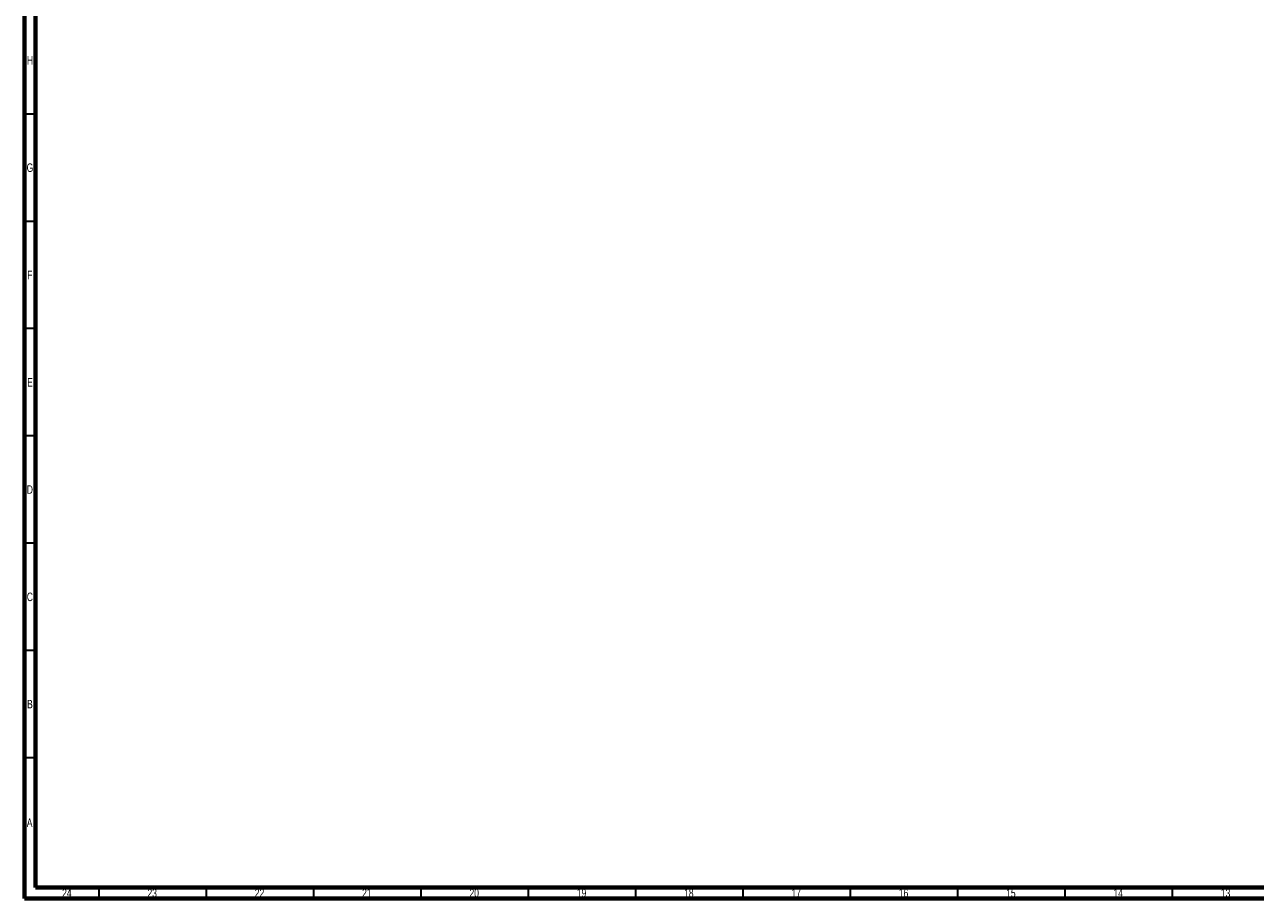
# Model space of a CAD drawing. Header units: millimetres. Extents: x 15 to 1184, y 5 to 836.
# Tile 1 of 4: x 15 to 588, y 5 to 412. Entities that reach past the tile are written whole.
import ezdxf

# ---------------------------------------------------------------- set-up
doc = ezdxf.new("R2010")
doc.units = ezdxf.units.MM
doc.styles.add('SLDTEXTSTYLE0', font='TXT', dxfattribs={"width": 0.75})

msp = doc.modelspace()

# ---------------------------------------------------------------- linework, layer by layer
at = {"color": 7, "linetype": 'Continuous', "lineweight": 70}
for p, q in [((15, 5), (15, 836)), ((20, 10), (20, 831)), ((1179, 10), (20, 10)), ((1184, 5), (15, 5))]:
    msp.add_line(p, q, dxfattribs=at)
at = {"color": 7, "linetype": 'Continuous', "lineweight": 35}
for p, q in [((20, 370.5), (15, 370.5)), ((20, 320.5), (15, 320.5)), ((20, 270.5), (15, 270.5)), ((20, 220.5), (15, 220.5)), ((20, 170.5), (15, 170.5)), ((20, 120.5), (15, 120.5)), ((20, 70.5), (15, 70.5)), ((49.5, 10), (49.5, 5)), ((99.5, 10), (99.5, 5)), ((149.5, 10), (149.5, 5)), ((199.5, 10), (199.5, 5)), ((249.5, 10), (249.5, 5)), ((299.5, 10), (299.5, 5)), ((349.5, 10), (349.5, 5)), ((399.5, 10), (399.5, 5)), ((449.5, 10), (449.5, 5)), ((499.5, 10), (499.5, 5)), ((549.5, 10), (549.5, 5))]:
    msp.add_line(p, q, dxfattribs=at)

# ---------------------------------------------------------------- texts
at = {"color": 7, "linetype": 'Continuous', "lineweight": 0, "attachment_point": 2, "style": 'SLDTEXTSTYLE0'}
for s, insert, char_height in [('H', (17.49, 397.51), 3.97), ('G', (17.49, 347.51), 3.97), ('F', (17.46, 297.51), 3.97), ('E', (17.51, 247.51), 3.97), ('D', (17.45, 197.51), 3.97), ('C', (17.46, 147.51), 3.97), ('B', (17.47, 97.51), 3.97), ('A', (17.34, 42.26), 3.97), ('24', (34.67, 9.46), 3.969), ('23', (74.42, 9.46), 3.969), ('22', (124.42, 9.46), 3.969), ('21', (174.42, 9.46), 3.969), ('20', (224.42, 9.46), 3.969), ('19', (274.42, 9.46), 3.969), ('18', (324.42, 9.46), 3.969), ('17', (374.42, 9.46), 3.969), ('16', (424.42, 9.46), 3.969), ('15', (474.42, 9.46), 3.969), ('14', (524.42, 9.46), 3.969), ('13', (574.42, 9.46), 3.969)]:
    msp.add_mtext(s, dxfattribs=dict(at, insert=insert, char_height=char_height))

doc.saveas('drawing.dxf')
